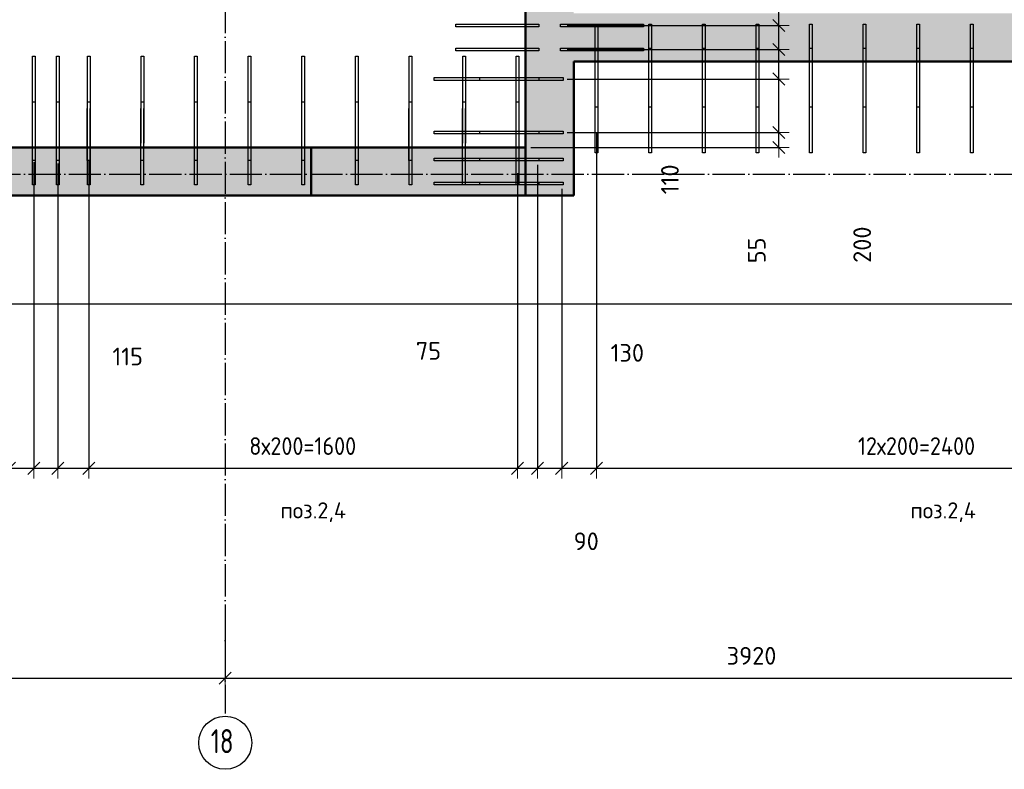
# Model space of a CAD drawing. Header units: millimetres. Extents: x 10987 to 63485, y -5166 to 39219.
# Tile 35 of 43: x 56093 to 59766, y 6180 to 8976. Entities that reach past the tile are written whole.
import ezdxf

# ---------------------------------------------------------------- set-up
doc = ezdxf.new("R2010")
doc.units = ezdxf.units.MM
doc.header["$PDMODE"] = 65
for name, pattern in [('______11', [150, 120, -15, 0, -15]), ('______5', [330, 240, -30, 30, -30]), ('________', [0])]:
    doc.linetypes.add(name, pattern=pattern)
for name, color, linetype, lineweight in [('Standard', 7, 'Continuous', 25), ('Арм.стержн. вертикальными 1', 22, 'Continuous', 35), ('Размерная линия_ общее', 7, 'Continuous', 13)]:
    doc.layers.add(name, color=color, linetype=linetype, lineweight=lineweight)
doc.layers.add('Осевая линия_ общее', color=7, linetype='______5', lineweight=13, true_color=0xa0a0a0)
doc.styles.add('ISOCPEUR', font='ISOCPEUR')
doc.dimstyles.new('DIMSTYLE_12', dxfattribs={"dimtxt": 66, "dimasz": 75, "dimexe": 0, "dimexo": 0, "dimgap": 33, "dimtad": 0, "dimdec": 0, "dimrnd": 5, "dimzin": 12, "dimdsep": 46, "dimtxsty": 'ISOCPEUR', "dimblk1": 'ALL_ML_STRICH', "dimblk2": 'ALL_ML_STRICH', "dimsah": 1, "dimcen": 0, "dimclrd": 7, "dimclre": 256, "dimclrt": 7, "dimadec": 0, "dimazin": 0, "dimtfac": 1, "dimtdec": 0, "dimtix": 1, "dimtmove": 2, "dimatfit": 3, "dimfxl": 0, "dimtzin": 0, "dimlwd": 0, "dimlwe": -3, "dimarcsym": 0})
doc.dimstyles.new('DIMSTYLE_3', dxfattribs={"dimtxt": 66, "dimasz": 75, "dimexe": 0, "dimexo": 0, "dimgap": 33, "dimtad": 2, "dimdec": 0, "dimrnd": 5, "dimzin": 12, "dimdsep": 46, "dimtxsty": 'ISOCPEUR', "dimblk1": 'ALL_ML_STRICH', "dimblk2": 'ALL_ML_STRICH', "dimsah": 1, "dimcen": 0, "dimclrd": 7, "dimclre": 256, "dimclrt": 7, "dimadec": 0, "dimazin": 0, "dimtfac": 1, "dimtdec": 0, "dimtix": 1, "dimtmove": 2, "dimatfit": 3, "dimfxl": 0, "dimtvp": 1.2, "dimtzin": 0, "dimlwd": 0, "dimlwe": -3, "dimarcsym": 0})
doc.dimstyles.new('DIMSTYLE_6', dxfattribs={"dimtxt": 66, "dimasz": 75, "dimexe": 0, "dimexo": 0, "dimgap": 33, "dimtad": 2, "dimdec": 0, "dimrnd": 5, "dimzin": 12, "dimdsep": 46, "dimtxsty": 'ISOCPEUR', "dimblk1": 'ALL_ML_STRICH', "dimblk2": 'ALL_ML_STRICH', "dimsah": 1, "dimcen": 0, "dimclrd": 7, "dimclre": 256, "dimclrt": 7, "dimadec": 0, "dimazin": 0, "dimtfac": 1, "dimtdec": 0, "dimtix": 1, "dimtmove": 2, "dimatfit": 3, "dimfxl": 0, "dimtzin": 0, "dimlwd": 0, "dimlwe": -3, "dimarcsym": 0})
doc.dimstyles.new('DIMSTYLE_7', dxfattribs={"dimtxt": 66, "dimasz": 75, "dimexe": 0, "dimexo": 0, "dimgap": 33, "dimtad": 0, "dimdec": 0, "dimrnd": 5, "dimzin": 12, "dimdsep": 46, "dimtxsty": 'ISOCPEUR', "dimblk1": 'ALL_ML_STRICH', "dimblk2": 'ALL_ML_STRICH', "dimsah": 1, "dimcen": 0, "dimclrd": 7, "dimclre": 256, "dimclrt": 7, "dimadec": 0, "dimazin": 0, "dimtfac": 1, "dimtdec": 0, "dimtix": 1, "dimtmove": 2, "dimatfit": 3, "dimfxl": 0, "dimtvp": 1.2, "dimtzin": 0, "dimlwd": 0, "dimlwe": -3, "dimarcsym": 0})

# ---------------------------------------------------------------- blocks, each defined once
blk = doc.blocks.new('ALL_ML_STRICH')
at = {"color": 0, "linetype": 'ByBlock', "lineweight": -2}
for p, q in [((0, -0.5), (0, 0.5)), ((-1, 0), (0.5, 0)), ((-0.3, -0.3), (0.3, 0.3))]:
    blk.add_line(p, q, dxfattribs=at)
blk = doc.blocks.new('*D145')
at = {"layer": 'DEFPOINTS', "color": 7, "linetype": 'Continuous', "lineweight": 13, "transparency": 33554687}
for p in [(58115, 8555), (57980, 8500), (58925.5, 8500)]:
    blk.add_point(p, dxfattribs=at)
at = {"layer": 'Размерная линия_ общее', "color": 253, "linetype": 'Continuous', "lineweight": -2, "true_color": 0xa0a0a0, "transparency": 33554687}
for p, q in [((58135, 8555), (58925.5, 8555)), ((58000, 8500), (58925.5, 8500))]:
    blk.add_line(p, q, dxfattribs=at)
at = {"layer": 'Размерная линия_ общее', "color": 7, "linetype": 'Continuous', "lineweight": -2, "transparency": 33554687}
blk.add_line((58925.5, 8500), (58925.5, 8555), dxfattribs=at)
at = {"layer": 'Размерная линия_ общее', "color": 7, "linetype": 'Continuous', "lineweight": 13, "transparency": 33554687, "xscale": 75, "yscale": 75, "zscale": 75}
for p, rotation in [((58925.5, 8555), 90), ((58925.5, 8500), 270)]:
    blk.add_blockref('ALL_ML_STRICH', p, dxfattribs=dict(at, rotation=rotation))
at = {"layer": 'Размерная линия_ общее', "color": 7, "linetype": 'Continuous', "lineweight": 13, "transparency": 33554687, "insert": (58842.6, 8115.7), "char_height": 66, "width": 132, "attachment_point": 5, "rotation": 90, "style": 'ISOCPEUR'}
blk.add_mtext('\\A1;{55}', dxfattribs=at)
blk = doc.blocks.new('*D146')
at = {"layer": 'DEFPOINTS', "color": 7, "linetype": 'Continuous', "lineweight": 13, "transparency": 33554687}
for p in [(58115, 8755), (58115, 8555), (58925.5, 8555)]:
    blk.add_point(p, dxfattribs=at)
at = {"layer": 'Размерная линия_ общее', "color": 253, "linetype": 'Continuous', "lineweight": -2, "true_color": 0xa0a0a0, "transparency": 33554687}
for p, q in [((58135, 8755), (58925.5, 8755)), ((58135, 8555), (58925.5, 8555))]:
    blk.add_line(p, q, dxfattribs=at)
at = {"layer": 'Размерная линия_ общее', "color": 7, "linetype": 'Continuous', "lineweight": -2, "transparency": 33554687}
blk.add_line((58925.5, 8555), (58925.5, 8755), dxfattribs=at)
at = {"layer": 'Размерная линия_ общее', "color": 7, "linetype": 'Continuous', "lineweight": 13, "transparency": 33554687, "xscale": 75, "yscale": 75, "zscale": 75}
for p, rotation in [((58925.5, 8755), 90), ((58925.5, 8555), 270)]:
    blk.add_blockref('ALL_ML_STRICH', p, dxfattribs=dict(at, rotation=rotation))
at = {"layer": 'Размерная линия_ общее', "color": 7, "linetype": 'Continuous', "lineweight": 13, "transparency": 33554687, "insert": (59236, 8137), "char_height": 66, "width": 198, "attachment_point": 5, "rotation": 90, "style": 'ISOCPEUR'}
blk.add_mtext('\\A1;{200}', dxfattribs=at)
blk = doc.blocks.new('*D147')
at = {"layer": 'DEFPOINTS', "color": 7, "linetype": 'Continuous', "lineweight": 13, "transparency": 33554687}
for p in [(58115.5, 8865.5), (58115, 8755), (58925.5, 8755)]:
    blk.add_point(p, dxfattribs=at)
at = {"layer": 'Размерная линия_ общее', "color": 253, "linetype": 'Continuous', "lineweight": -2, "true_color": 0xa0a0a0, "transparency": 33554687}
for p, q in [((58135.5, 8865.5), (58925.5, 8865.5)), ((58135, 8755), (58925.5, 8755))]:
    blk.add_line(p, q, dxfattribs=at)
at = {"layer": 'Размерная линия_ общее', "color": 7, "linetype": 'Continuous', "lineweight": -2, "transparency": 33554687}
blk.add_line((58925.5, 8755), (58925.5, 8865.5), dxfattribs=at)
at = {"layer": 'Размерная линия_ общее', "color": 7, "linetype": 'Continuous', "lineweight": 13, "transparency": 33554687, "xscale": 75, "yscale": 75, "zscale": 75}
for p, rotation in [((58925.5, 8865.5), 90), ((58925.5, 8755), 270)]:
    blk.add_blockref('ALL_ML_STRICH', p, dxfattribs=dict(at, rotation=rotation))
at = {"layer": 'Размерная линия_ общее', "color": 7, "linetype": 'Continuous', "lineweight": 13, "transparency": 33554687, "insert": (58518.8, 8380.6), "char_height": 66, "width": 198, "attachment_point": 5, "rotation": 90, "style": 'ISOCPEUR'}
blk.add_mtext('\\A1;{110}', dxfattribs=at)
blk = doc.blocks.new('*D148')
at = {"layer": 'DEFPOINTS', "color": 7, "linetype": 'Continuous', "lineweight": 13, "transparency": 33554687}
for p in [(58115.5, 8955), (58115.5, 8865.5), (58925.5, 8865.5)]:
    blk.add_point(p, dxfattribs=at)
at = {"layer": 'Размерная линия_ общее', "color": 253, "linetype": 'Continuous', "lineweight": -2, "true_color": 0xa0a0a0, "transparency": 33554687}
for p, q in [((58135.5, 8955), (58925.5, 8955)), ((58135.5, 8865.5), (58925.5, 8865.5))]:
    blk.add_line(p, q, dxfattribs=at)
at = {"layer": 'Размерная линия_ общее', "color": 7, "linetype": 'Continuous', "lineweight": -2, "transparency": 33554687}
blk.add_line((58925.5, 8865.5), (58925.5, 8955), dxfattribs=at)
at = {"layer": 'Размерная линия_ общее', "color": 7, "linetype": 'Continuous', "lineweight": 13, "transparency": 33554687, "xscale": 75, "yscale": 75, "zscale": 75}
for p, rotation in [((58925.5, 8955), 90), ((58925.5, 8865.5), 270)]:
    blk.add_blockref('ALL_ML_STRICH', p, dxfattribs=dict(at, rotation=rotation))
at = {"layer": 'Размерная линия_ общее', "color": 7, "linetype": 'Continuous', "lineweight": 13, "transparency": 33554687, "insert": (59435.2, 9144.7), "char_height": 66, "width": 132, "attachment_point": 5, "rotation": 90, "style": 'ISOCPEUR'}
blk.add_mtext('\\A1;{90}', dxfattribs=at)
blk = doc.blocks.new('*D149')
at = {"layer": 'DEFPOINTS', "color": 7, "linetype": 'Continuous', "lineweight": 13, "transparency": 33554687}
for p in [(58115, 9030), (58115.5, 8955), (58925.5, 8955)]:
    blk.add_point(p, dxfattribs=at)
at = {"layer": 'Размерная линия_ общее', "color": 253, "linetype": 'Continuous', "lineweight": -2, "true_color": 0xa0a0a0, "transparency": 33554687}
for p, q in [((58135, 9030), (58925.5, 9030)), ((58135.5, 8955), (58925.5, 8955))]:
    blk.add_line(p, q, dxfattribs=at)
at = {"layer": 'Размерная линия_ общее', "color": 7, "linetype": 'Continuous', "lineweight": -2, "transparency": 33554687}
blk.add_line((58925.5, 8955), (58925.5, 9030), dxfattribs=at)
at = {"layer": 'Размерная линия_ общее', "color": 7, "linetype": 'Continuous', "lineweight": 13, "transparency": 33554687, "xscale": 75, "yscale": 75, "zscale": 75}
for p, rotation in [((58925.5, 9030), 90), ((58925.5, 8955), 270)]:
    blk.add_blockref('ALL_ML_STRICH', p, dxfattribs=dict(at, rotation=rotation))
at = {"layer": 'Размерная линия_ общее', "color": 7, "linetype": 'Continuous', "lineweight": 13, "transparency": 33554687, "insert": (58524.8, 9186.9), "char_height": 66, "width": 132, "attachment_point": 5, "rotation": 90, "style": 'ISOCPEUR'}
blk.add_mtext('\\A1;{75}', dxfattribs=at)
blk = doc.blocks.new('*D162')
at = {"layer": 'DEFPOINTS', "color": 7, "linetype": 'Continuous', "lineweight": 13, "transparency": 33554687}
for p in [(56055, 8455.4), (56145.5, 8465), (56055, 7302.8)]:
    blk.add_point(p, dxfattribs=at)
at = {"layer": 'Размерная линия_ общее', "color": 253, "linetype": 'Continuous', "lineweight": -2, "true_color": 0xa0a0a0, "transparency": 33554687}
for p, q in [((56055, 8435.4), (56055, 7302.8)), ((56145.5, 8445), (56145.5, 7302.8))]:
    blk.add_line(p, q, dxfattribs=at)
at = {"layer": 'Размерная линия_ общее', "color": 7, "linetype": 'Continuous', "lineweight": -2, "transparency": 33554687}
blk.add_line((56055, 7302.8), (56145.5, 7302.8), dxfattribs=at)
at = {"layer": 'Размерная линия_ общее', "color": 7, "linetype": 'Continuous', "lineweight": 13, "transparency": 33554687, "xscale": 75, "yscale": 75, "zscale": 75, "rotation": 180}
blk.add_blockref('ALL_ML_STRICH', (56055, 7302.8), dxfattribs=at)
at = {"layer": 'Размерная линия_ общее', "color": 7, "linetype": 'Continuous', "lineweight": 13, "transparency": 33554687, "xscale": 75, "yscale": 75, "zscale": 75}
blk.add_blockref('ALL_ML_STRICH', (56145.5, 7302.8), dxfattribs=at)
at = {"layer": 'Размерная линия_ общее', "color": 7, "linetype": 'Continuous', "lineweight": 13, "transparency": 33554687, "insert": (55632.2, 7031), "char_height": 66, "width": 132, "attachment_point": 5, "style": 'ISOCPEUR'}
blk.add_mtext('\\A1;{90}', dxfattribs=at)
blk = doc.blocks.new('*D163')
at = {"layer": 'DEFPOINTS', "color": 7, "linetype": 'Continuous', "lineweight": 13, "transparency": 33554687}
for p in [(56145.5, 8465), (56235, 8460), (56145.5, 7302.8)]:
    blk.add_point(p, dxfattribs=at)
at = {"layer": 'Размерная линия_ общее', "color": 253, "linetype": 'Continuous', "lineweight": -2, "true_color": 0xa0a0a0, "transparency": 33554687}
for p, q in [((56145.5, 8445), (56145.5, 7302.8)), ((56235, 8440), (56235, 7302.8))]:
    blk.add_line(p, q, dxfattribs=at)
at = {"layer": 'Размерная линия_ общее', "color": 7, "linetype": 'Continuous', "lineweight": -2, "transparency": 33554687}
blk.add_line((56145.5, 7302.8), (56235, 7302.8), dxfattribs=at)
at = {"layer": 'Размерная линия_ общее', "color": 7, "linetype": 'Continuous', "lineweight": 13, "transparency": 33554687, "xscale": 75, "yscale": 75, "zscale": 75, "rotation": 180}
blk.add_blockref('ALL_ML_STRICH', (56145.5, 7302.8), dxfattribs=at)
at = {"layer": 'Размерная линия_ общее', "color": 7, "linetype": 'Continuous', "lineweight": 13, "transparency": 33554687, "xscale": 75, "yscale": 75, "zscale": 75}
blk.add_blockref('ALL_ML_STRICH', (56235, 7302.8), dxfattribs=at)
at = {"layer": 'Размерная линия_ общее', "color": 7, "linetype": 'Continuous', "lineweight": 13, "transparency": 33554687, "insert": (55752.4, 7625.8), "char_height": 66, "width": 132, "attachment_point": 5, "style": 'ISOCPEUR'}
blk.add_mtext('\\A1;{90}', dxfattribs=at)
blk = doc.blocks.new('*D164')
at = {"layer": 'DEFPOINTS', "color": 7, "linetype": 'Continuous', "lineweight": 13, "transparency": 33554687}
for p in [(56235, 8460), (56350.6, 8474), (56235, 7302.8)]:
    blk.add_point(p, dxfattribs=at)
at = {"layer": 'Размерная линия_ общее', "color": 253, "linetype": 'Continuous', "lineweight": -2, "true_color": 0xa0a0a0, "transparency": 33554687}
for p, q in [((56350.6, 8454), (56350.6, 7302.8)), ((56235, 8440), (56235, 7302.8))]:
    blk.add_line(p, q, dxfattribs=at)
at = {"layer": 'Размерная линия_ общее', "color": 7, "linetype": 'Continuous', "lineweight": -2, "transparency": 33554687}
blk.add_line((56235, 7302.8), (56350.6, 7302.8), dxfattribs=at)
at = {"layer": 'Размерная линия_ общее', "color": 7, "linetype": 'Continuous', "lineweight": 13, "transparency": 33554687, "xscale": 75, "yscale": 75, "zscale": 75, "rotation": 180}
blk.add_blockref('ALL_ML_STRICH', (56235, 7302.8), dxfattribs=at)
at = {"layer": 'Размерная линия_ общее', "color": 7, "linetype": 'Continuous', "lineweight": 13, "transparency": 33554687, "xscale": 75, "yscale": 75, "zscale": 75}
blk.add_blockref('ALL_ML_STRICH', (56350.6, 7302.8), dxfattribs=at)
at = {"layer": 'Размерная линия_ общее', "color": 7, "linetype": 'Continuous', "lineweight": 13, "transparency": 33554687, "insert": (56495.9, 7719.8), "char_height": 66, "width": 198, "attachment_point": 5, "style": 'ISOCPEUR'}
blk.add_mtext('\\A1;{115}', dxfattribs=at)
blk = doc.blocks.new('*D165')
at = {"layer": 'DEFPOINTS', "color": 7, "linetype": 'Continuous', "lineweight": 13, "transparency": 33554687}
for p in [(56350.6, 8474), (57950.5, 8423.9), (56350.6, 7302.8)]:
    blk.add_point(p, dxfattribs=at)
at = {"layer": 'Размерная линия_ общее', "color": 253, "linetype": 'Continuous', "lineweight": -2, "true_color": 0xa0a0a0, "transparency": 33554687}
for p, q in [((56350.6, 8454), (56350.6, 7302.8)), ((57950.5, 8403.9), (57950.5, 7302.8))]:
    blk.add_line(p, q, dxfattribs=at)
at = {"layer": 'Размерная линия_ общее', "color": 7, "linetype": 'Continuous', "lineweight": -2, "transparency": 33554687}
blk.add_line((56350.6, 7302.8), (57950.5, 7302.8), dxfattribs=at)
at = {"layer": 'Размерная линия_ общее', "color": 7, "linetype": 'Continuous', "lineweight": 13, "transparency": 33554687, "xscale": 75, "yscale": 75, "zscale": 75, "rotation": 180}
blk.add_blockref('ALL_ML_STRICH', (56350.6, 7302.8), dxfattribs=at)
at = {"layer": 'Размерная линия_ общее', "color": 7, "linetype": 'Continuous', "lineweight": 13, "transparency": 33554687, "xscale": 75, "yscale": 75, "zscale": 75}
blk.add_blockref('ALL_ML_STRICH', (57950.5, 7302.8), dxfattribs=at)
at = {"layer": 'Размерная линия_ общее', "color": 7, "linetype": 'Continuous', "lineweight": 13, "transparency": 33554687, "insert": (56949.5, 7418.8), "char_height": 66, "width": 3.3, "attachment_point": 1, "line_spacing_factor": 0.60241, "style": 'ISOCPEUR'}
blk.add_mtext('\\W0.91;8х200=1600', dxfattribs=at)
blk = doc.blocks.new('*D166')
at = {"layer": 'DEFPOINTS', "color": 7, "linetype": 'Continuous', "lineweight": 13, "transparency": 33554687}
for p in [(58024.6, 8454.5), (57950.5, 8423.9), (57950.5, 7302.8)]:
    blk.add_point(p, dxfattribs=at)
at = {"layer": 'Размерная линия_ общее', "color": 253, "linetype": 'Continuous', "lineweight": -2, "true_color": 0xa0a0a0, "transparency": 33554687}
for p, q in [((58024.6, 8434.5), (58024.6, 7302.8)), ((57950.5, 8403.9), (57950.5, 7302.8))]:
    blk.add_line(p, q, dxfattribs=at)
at = {"layer": 'Размерная линия_ общее', "color": 7, "linetype": 'Continuous', "lineweight": -2, "transparency": 33554687}
blk.add_line((57950.5, 7302.8), (58024.6, 7302.8), dxfattribs=at)
at = {"layer": 'Размерная линия_ общее', "color": 7, "linetype": 'Continuous', "lineweight": 13, "transparency": 33554687, "xscale": 75, "yscale": 75, "zscale": 75, "rotation": 180}
blk.add_blockref('ALL_ML_STRICH', (57950.5, 7302.8), dxfattribs=at)
at = {"layer": 'Размерная линия_ общее', "color": 7, "linetype": 'Continuous', "lineweight": 13, "transparency": 33554687, "xscale": 75, "yscale": 75, "zscale": 75}
blk.add_blockref('ALL_ML_STRICH', (58024.6, 7302.8), dxfattribs=at)
at = {"layer": 'Размерная линия_ общее', "color": 7, "linetype": 'Continuous', "lineweight": 13, "transparency": 33554687, "insert": (57617.9, 7740.7), "char_height": 66, "width": 132, "attachment_point": 5, "style": 'ISOCPEUR'}
blk.add_mtext('\\A1;{75}', dxfattribs=at)
blk = doc.blocks.new('*D167')
at = {"layer": 'DEFPOINTS', "color": 7, "linetype": 'Continuous', "lineweight": 13, "transparency": 33554687}
for p in [(58024.6, 8454.5), (58115, 8365), (58024.6, 7302.8)]:
    blk.add_point(p, dxfattribs=at)
at = {"layer": 'Размерная линия_ общее', "color": 253, "linetype": 'Continuous', "lineweight": -2, "true_color": 0xa0a0a0, "transparency": 33554687}
for p, q in [((58024.6, 8434.5), (58024.6, 7302.8)), ((58115, 8345), (58115, 7302.8))]:
    blk.add_line(p, q, dxfattribs=at)
at = {"layer": 'Размерная линия_ общее', "color": 7, "linetype": 'Continuous', "lineweight": -2, "transparency": 33554687}
blk.add_line((58024.6, 7302.8), (58115, 7302.8), dxfattribs=at)
at = {"layer": 'Размерная линия_ общее', "color": 7, "linetype": 'Continuous', "lineweight": 13, "transparency": 33554687, "xscale": 75, "yscale": 75, "zscale": 75, "rotation": 180}
blk.add_blockref('ALL_ML_STRICH', (58024.6, 7302.8), dxfattribs=at)
at = {"layer": 'Размерная линия_ общее', "color": 7, "linetype": 'Continuous', "lineweight": 13, "transparency": 33554687, "xscale": 75, "yscale": 75, "zscale": 75}
blk.add_blockref('ALL_ML_STRICH', (58115, 7302.8), dxfattribs=at)
at = {"layer": 'Размерная линия_ общее', "color": 7, "linetype": 'Continuous', "lineweight": 13, "transparency": 33554687, "insert": (58206.5, 7030.6), "char_height": 66, "width": 132, "attachment_point": 5, "style": 'ISOCPEUR'}
blk.add_mtext('\\A1;{90}', dxfattribs=at)
blk = doc.blocks.new('*D168')
at = {"layer": 'DEFPOINTS', "color": 7, "linetype": 'Continuous', "lineweight": 13, "transparency": 33554687}
for p in [(58245, 8572.2), (58115, 8365), (58115, 7302.8)]:
    blk.add_point(p, dxfattribs=at)
at = {"layer": 'Размерная линия_ общее', "color": 253, "linetype": 'Continuous', "lineweight": -2, "true_color": 0xa0a0a0, "transparency": 33554687}
for p, q in [((58245, 8552.2), (58245, 7302.8)), ((58115, 8345), (58115, 7302.8))]:
    blk.add_line(p, q, dxfattribs=at)
at = {"layer": 'Размерная линия_ общее', "color": 7, "linetype": 'Continuous', "lineweight": -2, "transparency": 33554687}
blk.add_line((58115, 7302.8), (58245, 7302.8), dxfattribs=at)
at = {"layer": 'Размерная линия_ общее', "color": 7, "linetype": 'Continuous', "lineweight": 13, "transparency": 33554687, "xscale": 75, "yscale": 75, "zscale": 75, "rotation": 180}
blk.add_blockref('ALL_ML_STRICH', (58115, 7302.8), dxfattribs=at)
at = {"layer": 'Размерная линия_ общее', "color": 7, "linetype": 'Continuous', "lineweight": 13, "transparency": 33554687, "xscale": 75, "yscale": 75, "zscale": 75}
blk.add_blockref('ALL_ML_STRICH', (58245, 7302.8), dxfattribs=at)
at = {"layer": 'Размерная линия_ общее', "color": 7, "linetype": 'Continuous', "lineweight": 13, "transparency": 33554687, "insert": (58359.8, 7733.5), "char_height": 66, "width": 198, "attachment_point": 5, "style": 'ISOCPEUR'}
blk.add_mtext('\\A1;{130}', dxfattribs=at)
blk = doc.blocks.new('*D169')
at = {"layer": 'DEFPOINTS', "color": 7, "linetype": 'Continuous', "lineweight": 13, "transparency": 33554687}
for p in [(60645, 8602.4), (58245, 8572.2), (58245, 7302.8)]:
    blk.add_point(p, dxfattribs=at)
at = {"layer": 'Размерная линия_ общее', "color": 253, "linetype": 'Continuous', "lineweight": -2, "true_color": 0xa0a0a0, "transparency": 33554687}
for p, q in [((60645, 8582.4), (60645, 7302.8)), ((58245, 8552.2), (58245, 7302.8))]:
    blk.add_line(p, q, dxfattribs=at)
at = {"layer": 'Размерная линия_ общее', "color": 7, "linetype": 'Continuous', "lineweight": -2, "transparency": 33554687}
blk.add_line((58245, 7302.8), (60645, 7302.8), dxfattribs=at)
at = {"layer": 'Размерная линия_ общее', "color": 7, "linetype": 'Continuous', "lineweight": 13, "transparency": 33554687, "xscale": 75, "yscale": 75, "zscale": 75, "rotation": 180}
blk.add_blockref('ALL_ML_STRICH', (58245, 7302.8), dxfattribs=at)
at = {"layer": 'Размерная линия_ общее', "color": 7, "linetype": 'Continuous', "lineweight": 13, "transparency": 33554687, "xscale": 75, "yscale": 75, "zscale": 75}
blk.add_blockref('ALL_ML_STRICH', (60645, 7302.8), dxfattribs=at)
at = {"layer": 'Размерная линия_ общее', "color": 7, "linetype": 'Continuous', "lineweight": 13, "transparency": 33554687, "insert": (59220, 7418.8), "char_height": 66, "width": 3.3, "attachment_point": 1, "line_spacing_factor": 0.60241, "style": 'ISOCPEUR'}
blk.add_mtext('\\W0.91;12х200=2400', dxfattribs=at)
blk = doc.blocks.new('*D186')
at = {"layer": 'DEFPOINTS', "color": 7, "linetype": 'Continuous', "lineweight": 13, "transparency": 33554687}
for p in [(52940, 6943.1), (56860, 6808.2), (52940, 6520.4)]:
    blk.add_point(p, dxfattribs=at)
at = {"layer": 'Размерная линия_ общее', "color": 253, "linetype": 'Continuous', "lineweight": -2, "true_color": 0xa0a0a0, "transparency": 33554687}
for p, q in [((52940, 6923.1), (52940, 6520.4)), ((56860, 6788.2), (56860, 6520.4))]:
    blk.add_line(p, q, dxfattribs=at)
at = {"layer": 'Размерная линия_ общее', "color": 7, "linetype": 'Continuous', "lineweight": -2, "transparency": 33554687}
blk.add_line((52940, 6520.4), (56860, 6520.4), dxfattribs=at)
at = {"layer": 'Размерная линия_ общее', "color": 7, "linetype": 'Continuous', "lineweight": 13, "transparency": 33554687, "xscale": 75, "yscale": 75, "zscale": 75, "rotation": 180}
blk.add_blockref('ALL_ML_STRICH', (52940, 6520.4), dxfattribs=at)
at = {"layer": 'Размерная линия_ общее', "color": 7, "linetype": 'Continuous', "lineweight": 13, "transparency": 33554687, "xscale": 75, "yscale": 75, "zscale": 75}
blk.add_blockref('ALL_ML_STRICH', (56860, 6520.4), dxfattribs=at)
at = {"layer": 'Размерная линия_ общее', "color": 7, "linetype": 'Continuous', "lineweight": 13, "transparency": 33554687, "insert": (54903.3, 6603.4), "char_height": 66, "width": 264, "attachment_point": 5, "style": 'ISOCPEUR'}
blk.add_mtext('\\A1;{3920}', dxfattribs=at)
blk = doc.blocks.new('*D187')
at = {"layer": 'DEFPOINTS', "color": 7, "linetype": 'Continuous', "lineweight": 13, "transparency": 33554687}
for p in [(56860, 6808.2), (56860, 6520.4), (60780, 6485.2)]:
    blk.add_point(p, dxfattribs=at)
at = {"layer": 'Размерная линия_ общее', "color": 253, "linetype": 'Continuous', "lineweight": -2, "true_color": 0xa0a0a0, "transparency": 33554687}
for p, q in [((56860, 6788.2), (56860, 6520.4)), ((60780, 6505.2), (60780, 6520.4))]:
    blk.add_line(p, q, dxfattribs=at)
at = {"layer": 'Размерная линия_ общее', "color": 7, "linetype": 'Continuous', "lineweight": -2, "transparency": 33554687}
blk.add_line((56860, 6520.4), (60780, 6520.4), dxfattribs=at)
at = {"layer": 'Размерная линия_ общее', "color": 7, "linetype": 'Continuous', "lineweight": 13, "transparency": 33554687, "xscale": 75, "yscale": 75, "zscale": 75, "rotation": 180}
blk.add_blockref('ALL_ML_STRICH', (56860, 6520.4), dxfattribs=at)
at = {"layer": 'Размерная линия_ общее', "color": 7, "linetype": 'Continuous', "lineweight": 13, "transparency": 33554687, "xscale": 75, "yscale": 75, "zscale": 75}
blk.add_blockref('ALL_ML_STRICH', (60780, 6520.4), dxfattribs=at)
at = {"layer": 'Размерная линия_ общее', "color": 7, "linetype": 'Continuous', "lineweight": 13, "transparency": 33554687, "insert": (58823.3, 6603.4), "char_height": 66, "width": 264, "attachment_point": 5, "style": 'ISOCPEUR'}
blk.add_mtext('\\A1;{3920}', dxfattribs=at)

msp = doc.modelspace()

# ---------------------------------------------------------------- hatches: boundary and pattern name
at = {"layer": 'Standard', "linetype": 'Continuous', "lineweight": 13, "transparency": 33554687}
for points in [[(57980, 8500), (58160, 8500), (58160, 14100), (57980, 14100)], [(60690, 8820), (60690, 9000), (58160, 9000), (58160, 8820)], [(53030, 8500), (53030, 8320), (58160, 8320), (58160, 8500)]]:
    msp.add_hatch(color=7, dxfattribs=at).paths.add_polyline_path(points)

# ---------------------------------------------------------------- linework, layer by layer
at = {"layer": 'Standard', "color": 7, "linetype": 'Continuous', "lineweight": 50, "transparency": 33554687}
for p, q in [((57980, 8500), (57980, 14100)), ((60690, 8820), (58160, 8820)), ((58160, 8820), (58160, 8500)), ((53030, 8500), (57980, 8500)), ((58160, 8500), (58160, 8320)), ((58160, 8320), (53030, 8320))]:
    msp.add_line(p, q, dxfattribs=at)
at = {"layer": 'Standard', "color": 7, "linetype": '________', "lineweight": 50, "transparency": 33554687}
for p, q in [((57180, 8500), (57180, 8320)), ((57980, 8320), (57980, 8500))]:
    msp.add_line(p, q, dxfattribs=at)
at = {"layer": 'Standard', "color": 7, "linetype": 'Continuous', "lineweight": 25, "transparency": 33554687}
msp.add_lwpolyline([(31404.7, 7916.3), (60970, 7916.3), (60970, 14470.8), (31404.7, 14470.8), (31404.7, 7916.3)], dxfattribs=at)
at = {"layer": 'Арм.стержн. вертикальными 1', "color": 4, "linetype": 'Continuous', "lineweight": 25, "transparency": 33554687}
for points in [[(58030, 8950), (57720, 8950), (57720, 8960), (58030, 8960), (58030, 8950)], [(58110, 8960), (58420, 8960), (58420, 8950), (58110, 8950), (58110, 8960)], [(58250, 8960), (58250, 8650), (58240, 8650), (58240, 8960), (58250, 8960)], [(58450, 8960), (58450, 8650), (58440, 8650), (58440, 8960), (58450, 8960)], [(58650, 8960), (58650, 8650), (58640, 8650), (58640, 8960), (58650, 8960)], [(58850, 8960), (58850, 8650), (58840, 8650), (58840, 8960), (58850, 8960)], [(59050, 8960), (59050, 8650), (59040, 8650), (59040, 8960), (59050, 8960)], [(59250, 8960), (59250, 8650), (59240, 8650), (59240, 8960), (59250, 8960)], [(59450, 8960), (59450, 8650), (59440, 8650), (59440, 8960), (59450, 8960)], [(59650, 8960), (59650, 8650), (59640, 8650), (59640, 8960), (59650, 8960)], [(58030, 8860.5), (57720, 8860.5), (57720, 8870.5), (58030, 8870.5), (58030, 8860.5)], [(58110, 8870.5), (58420, 8870.5), (58420, 8860.5), (58110, 8860.5), (58110, 8870.5)], [(58250, 8869.6), (58250, 8479.6), (58240, 8479.6), (58240, 8869.6), (58250, 8869.6)], [(58450, 8869.7), (58450, 8479.7), (58440, 8479.7), (58440, 8869.7), (58450, 8869.7)], [(58650, 8869.7), (58650, 8479.7), (58640, 8479.7), (58640, 8869.7), (58650, 8869.7)], [(58850, 8869.7), (58850, 8479.7), (58840, 8479.7), (58840, 8869.7), (58850, 8869.7)], [(59050, 8869.8), (59050, 8479.8), (59040, 8479.8), (59040, 8869.8), (59050, 8869.8)], [(59250, 8869.8), (59250, 8479.8), (59240, 8479.8), (59240, 8869.8), (59250, 8869.8)], [(59450, 8869.9), (59450, 8479.9), (59440, 8479.9), (59440, 8869.9), (59450, 8869.9)], [(59650, 8869.9), (59650, 8479.9), (59640, 8479.9), (59640, 8869.9), (59650, 8869.9)], [(56140.4, 8450.4), (56140.6, 8840.4), (56150.6, 8840.4), (56150.4, 8450.4), (56140.4, 8450.4)], [(56229.9, 8450.4), (56230.2, 8840.4), (56240.2, 8840.4), (56239.9, 8450.4), (56229.9, 8450.4)], [(56345.4, 8450.4), (56345.7, 8840.4), (56355.7, 8840.4), (56355.4, 8450.4), (56345.4, 8450.4)], [(56545.4, 8450.4), (56545.7, 8840.4), (56555.7, 8840.4), (56555.4, 8450.4), (56545.4, 8450.4)], [(56745.4, 8450.4), (56745.7, 8840.4), (56755.7, 8840.4), (56755.4, 8450.4), (56745.4, 8450.4)], [(56945.4, 8450.4), (56945.7, 8840.4), (56955.7, 8840.4), (56955.4, 8450.4), (56945.4, 8450.4)], [(57145.4, 8450.4), (57145.7, 8840.4), (57155.7, 8840.4), (57155.4, 8450.4), (57145.4, 8450.4)], [(57345.4, 8450.4), (57345.7, 8840.4), (57355.7, 8840.4), (57355.4, 8450.4), (57345.4, 8450.4)], [(57545.4, 8450.4), (57545.7, 8840.4), (57555.7, 8840.4), (57555.4, 8450.4), (57545.4, 8450.4)], [(57745.4, 8450.4), (57745.7, 8840.4), (57755.7, 8840.4), (57755.4, 8450.4), (57745.4, 8450.4)], [(57945.4, 8450.4), (57945.7, 8840.4), (57955.7, 8840.4), (57955.4, 8450.4), (57945.4, 8450.4)], [(58029.6, 8750), (57639.6, 8750), (57639.6, 8760), (58029.6, 8760), (58029.6, 8750)], [(58120, 8750), (57810, 8750), (57810, 8760), (58120, 8760), (58120, 8750)], [(56140.4, 8360), (56140.6, 8670), (56150.6, 8670), (56150.4, 8360), (56140.4, 8360)], [(56230, 8360), (56230.2, 8670), (56240.2, 8670), (56240, 8360), (56230, 8360)], [(56345.5, 8360), (56345.7, 8670), (56355.7, 8670), (56355.5, 8360), (56345.5, 8360)], [(56545.5, 8360), (56545.7, 8670), (56555.7, 8670), (56555.5, 8360), (56545.5, 8360)], [(56745.5, 8360), (56745.7, 8670), (56755.7, 8670), (56755.5, 8360), (56745.5, 8360)], [(56945.5, 8360), (56945.7, 8670), (56955.7, 8670), (56955.5, 8360), (56945.5, 8360)], [(57145.5, 8360), (57145.7, 8670), (57155.7, 8670), (57155.5, 8360), (57145.5, 8360)], [(57345.5, 8360), (57345.7, 8670), (57355.7, 8670), (57355.5, 8360), (57345.5, 8360)], [(57545.5, 8360), (57545.7, 8670), (57555.7, 8670), (57555.5, 8360), (57545.5, 8360)], [(57745.5, 8360), (57745.7, 8670), (57755.7, 8670), (57755.5, 8360), (57745.5, 8360)], [(57945.5, 8360), (57945.7, 8670), (57955.7, 8670), (57955.5, 8360), (57945.5, 8360)], [(58029.6, 8550), (57639.6, 8550), (57639.6, 8560), (58029.6, 8560), (58029.6, 8550)], [(58120, 8550), (57810, 8550), (57810, 8560), (58120, 8560), (58120, 8550)], [(58029.6, 8449.5), (57639.6, 8449.5), (57639.6, 8459.5), (58029.6, 8459.5), (58029.6, 8449.5)], [(58120, 8449.5), (57810, 8449.5), (57810, 8459.5), (58120, 8459.5), (58120, 8449.5)], [(58029.6, 8360), (57639.6, 8360), (57639.6, 8370), (58029.6, 8370), (58029.6, 8360)], [(58120, 8360), (57810, 8360), (57810, 8370), (58120, 8370), (58120, 8360)]]:
    msp.add_lwpolyline(points, dxfattribs=at)
at = {"layer": 'Осевая линия_ общее', "color": 253, "linetype": '______11', "lineweight": -3, "true_color": 0xa0a0a0, "transparency": 33554687}
for p, q in [((56860, 14150), (56860, 6388.5)), ((31810, 8400), (63058.7, 8400))]:
    msp.add_line(p, q, dxfattribs=at)
at = {"layer": 'Осевая линия_ общее', "color": 7, "linetype": 'Continuous', "lineweight": -3, "transparency": 33554687}
msp.add_circle((56860.1, 6279.2), 99.1, dxfattribs=at)

# ---------------------------------------------------------------- texts
at = {"layer": 'Standard', "color": 7, "linetype": 'Continuous', "lineweight": 13, "transparency": 33554687, "char_height": 60, "width": 280.636, "attachment_point": 5, "style": 'ISOCPEUR'}
for insert in [(57187.9, 7139), (59537.9, 7139)]:
    msp.add_mtext('\\A1;{\\fISOCPEUR|i0|b0;\\H60.000000;\\W1.000000;\\C7;поз.2,4}\\P', dxfattribs=dict(at, insert=insert))
at = {"layer": 'Осевая линия_ общее', "color": 7, "linetype": 'Continuous', "lineweight": -3, "transparency": 33554687, "insert": (56806.1, 6240), "char_height": 90, "width": 141.684, "attachment_point": 7, "style": 'ISOCPEUR'}
msp.add_mtext('\\W0.75;18', dxfattribs=at)

# ---------------------------------------------------------------- dimensions: what is measured, and where the dimension line sits
at = {"layer": 'Размерная линия_ общее', "color": 7, "linetype": 'Continuous', "lineweight": 13, "transparency": 33554687}
for base, p1, p2, dimstyle, picture, middle in [((58925.5, 9030), (58135.5, 8955), (58135, 9030), 'DIMSTYLE_3', '*D149', (58524.8, 9186.9)), ((58925.4703, 8955), (58135.4966, 8865.4687), (58135.4966, 8955), 'DIMSTYLE_7', '*D148', (59435.1961, 9144.6613)), ((58925.4703, 8865.4687), (58135.0282, 8755.0003), (58135.4966, 8865.4687), 'DIMSTYLE_3', '*D147', (58518.7575, 8380.5585)), ((58925.5, 8755), (58135, 8555), (58135, 8755), 'DIMSTYLE_12', '*D146', (59236, 8137)), ((58925.5, 8555), (58000, 8500), (58135, 8555), 'DIMSTYLE_3', '*D145', (58842.6, 8115.7))]:
    dim = msp.add_linear_dim(base=base, p1=p1, p2=p2, angle=90, dimstyle=dimstyle, override={"dimpost": '<>', "dimclrd": 7, "dimclre": 253, "dimclrt": 7, "dimlwd": 0, "dimlwe": 65533}, dxfattribs=at)
    dim.commit()
    dim.dimension.update_dxf_attribs({"geometry": picture, "text_midpoint": middle, "dimtype": 160})
for base, p1, p2, text, picture, middle in [((60645, 7302.8), (58245, 8552.2), (60645, 8582.4), '\\W0.91;12х200=2400', '*D169', (59445, 7335.8)), ((57950.5, 7302.8), (56350.6, 8454), (57950.5, 8403.9), '\\W0.91;8х200=1600', '*D165', (57150.5, 7335.8))]:
    dim = msp.add_linear_dim(base=base, p1=p1, p2=p2, text=text, dimstyle='DIMSTYLE_6', override={"dimpost": '<>', "dimclrd": 7, "dimclre": 253, "dimclrt": 7, "dimlwd": 0, "dimlwe": 65533}, dxfattribs=at)
    dim.commit()
    dim.dimension.update_dxf_attribs({"geometry": picture, "text_midpoint": middle, "dimtype": 160})
for base, p1, p2, dimstyle, picture, middle in [((58245, 7302.8), (58115, 8345), (58245, 8552.2), 'DIMSTYLE_3', '*D168', (58359.8, 7733.5)), ((56145.513, 7302.7508), (56054.9543, 8435.398), (56145.513, 8444.9719), 'DIMSTYLE_7', '*D162', (55632.1538, 7030.9976)), ((56235.0412, 7302.7508), (56145.513, 8444.9719), (56235.0412, 8440.0302), 'DIMSTYLE_3', '*D163', (55752.4497, 7625.8295)), ((56350.6, 7302.8), (56235, 8440), (56350.6, 8454), 'DIMSTYLE_3', '*D164', (56495.9, 7719.8)), ((58024.6, 7302.8), (57950.5, 8403.9), (58024.6, 8434.5), 'DIMSTYLE_3', '*D166', (57617.9, 7740.7)), ((58115, 7302.8), (58024.6, 8434.5), (58115, 8345), 'DIMSTYLE_7', '*D167', (58206.5, 7030.6)), ((56860, 6520.4), (52940, 6923.1), (56860, 6788.2), 'DIMSTYLE_6', '*D186', (54903.3, 6603.4)), ((60780, 6520.4), (56860, 6788.2), (60780, 6505.2), 'DIMSTYLE_6', '*D187', (58823.3, 6603.4))]:
    dim = msp.add_linear_dim(base=base, p1=p1, p2=p2, dimstyle=dimstyle, override={"dimpost": '<>', "dimclrd": 7, "dimclre": 253, "dimclrt": 7, "dimlwd": 0, "dimlwe": 65533}, dxfattribs=at)
    dim.commit()
    dim.dimension.update_dxf_attribs({"geometry": picture, "text_midpoint": middle, "dimtype": 160})

doc.saveas('drawing.dxf')
